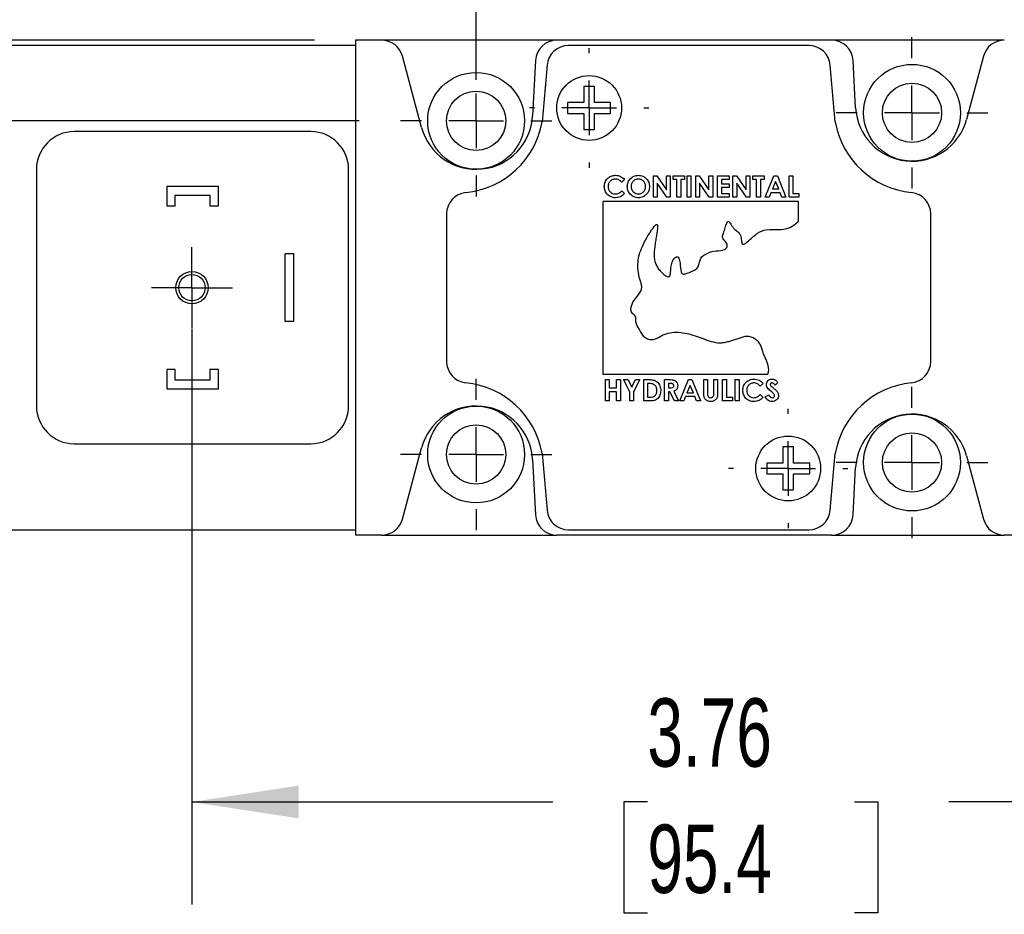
# Model space of a CAD drawing. Header units: inches. Extents: x 0.7 to 32.2, y 0.7 to 24.8.
# Tile 5 of 18: x 9.6 to 13.2, y 18.4 to 21.7. Entities that reach past the tile are written whole.
import ezdxf

# ---------------------------------------------------------------- set-up
doc = ezdxf.new("R2010")
doc.units = ezdxf.units.IN
doc.header["$LTSCALE"] = 3
doc.header["$MEASUREMENT"] = 0
doc.linetypes.add('SLD-Center', pattern=[0.75, 0.6, -0.05, 0.05, -0.05])
doc.linetypes.add('SLD-Solid', pattern=[0])
doc.layers.add('CENTER', color=40, linetype='SLD-Center')
doc.layers.add('DIMENSIONS', color=140, linetype='SLD-Solid', lineweight=25)
doc.styles.add('SLDTEXTSTYLE0', font='TXT', dxfattribs={"width": 0.7})
doc.dimstyles.new('SLDDIMSTYLE2', dxfattribs={"dimtxt": 0.254883, "dimasz": 0.39, "dimexe": 0, "dimexo": 0.0625, "dimgap": 0.063721, "dimtad": 0, "dimtih": 1, "dimtoh": 1, "dimrnd": 1e-09, "dimzin": 12, "dimdsep": 46, "dimtxsty": 'SLDTEXTSTYLE0', "dimsah": 1, "dimcen": 0.09, "dimadec": 0, "dimazin": 3, "dimtfac": 1, "dimtofl": 0, "dimtmove": 0, "dimatfit": 3, "dimfxl": 0, "dimfrac": 2, "dimtolj": 1, "dimtzin": 12, "dimarcsym": 0})
doc.dimstyles.new('SLDDIMSTYLE4', dxfattribs={"dimtxt": 0.254883, "dimasz": 0.39, "dimexe": 0, "dimexo": 0.0625, "dimgap": 0.063721, "dimtad": 0, "dimtih": 1, "dimtoh": 1, "dimrnd": 1e-09, "dimdsep": 46, "dimtxsty": 'SLDTEXTSTYLE0', "dimsah": 1, "dimcen": 0.09, "dimadec": 0, "dimazin": 2, "dimtfac": 1, "dimtmove": 0, "dimatfit": 0, "dimfxl": 0, "dimfrac": 2, "dimtolj": 1, "dimtzin": 12, "dimarcsym": 0})
doc.dimstyles.new('SLDDIMSTYLE5', dxfattribs={"dimtxt": 0.254883, "dimasz": 0.39, "dimexe": 0, "dimexo": 0.0625, "dimgap": 0.063721, "dimtad": 0, "dimtih": 1, "dimtoh": 1, "dimrnd": 1e-09, "dimzin": 0, "dimdsep": 46, "dimtxsty": 'SLDTEXTSTYLE0', "dimsah": 1, "dimcen": 0.09, "dimadec": 0, "dimazin": 0, "dimtfac": 1, "dimtmove": 0, "dimatfit": 0, "dimfxl": 0, "dimfrac": 2, "dimtolj": 1, "dimtzin": 12, "dimarcsym": 0})

# ---------------------------------------------------------------- blocks, each defined once
blk = doc.blocks.new('_D_10')
at = {"layer": 'DIMENSIONS'}
for p, q in [((10.8104, 21.747), (10.8104, 23.1531)), ((11.2514, 21.4517), (11.2514, 23.1531)), ((9.0147, 22.7781), (8.9291, 22.7781)), ((8.9291, 22.7781), (8.9291, 22.373)), ((9.7721, 22.7781), (9.8577, 22.7781)), ((9.8577, 22.7781), (9.8577, 22.373)), ((10.8104, 22.7781), (10.1176, 22.7781)), ((11.2514, 22.7781), (12.0014, 22.7781)), ((8.9291, 22.373), (9.0147, 22.373)), ((9.8577, 22.373), (9.7721, 22.373))]:
    blk.add_line(p, q, dxfattribs=at)
for points in [[(10.8104, 22.7781), (10.4204, 22.8381), (10.4204, 22.7181)], [(11.2514, 22.7781), (11.6414, 22.7181), (11.6414, 22.8381)]]:
    blk.add_solid(points, dxfattribs=at)
at = {"layer": 'DIMENSIONS', "char_height": 0.25, "attachment_point": 1, "style": 'SLDTEXTSTYLE0'}
for s, insert in [('0.44', (9.0147, 23.1574)), ('11.2', (9.0147, 22.6952))]:
    blk.add_mtext(s, dxfattribs=dict(at, insert=insert))
blk = doc.blocks.new('_D_11')
at = {"layer": 'DIMENSIONS'}
for p, q in [((4.9373, 22.8091), (4.8517, 22.8091)), ((4.8517, 22.8091), (4.8517, 22.404)), ((5.4827, 22.8091), (5.5683, 22.8091)), ((5.5683, 22.8091), (5.5683, 22.404)), ((5.9423, 22.8091), (6.6923, 22.8091)), ((6.6923, 22.8091), (6.6923, 21.597)), ((4.8517, 22.404), (4.9373, 22.404)), ((5.5683, 22.404), (5.4827, 22.404)), ((10.6604, 21.597), (6.3173, 21.597)), ((10.8242, 21.3017), (6.3173, 21.3017)), ((6.6923, 21.3017), (6.6923, 20.5517))]:
    blk.add_line(p, q, dxfattribs=at)
for points in [[(6.6923, 21.597), (6.7523, 21.987), (6.6323, 21.987)], [(6.6923, 21.3017), (6.6323, 20.9117), (6.7523, 20.9117)]]:
    blk.add_solid(points, dxfattribs=at)
at = {"layer": 'DIMENSIONS', "char_height": 0.25, "attachment_point": 1, "style": 'SLDTEXTSTYLE0'}
for s, insert in [('0.30', (4.8313, 23.1884)), ('7.5', (4.9373, 22.7263))]:
    blk.add_mtext(s, dxfattribs=dict(at, insert=insert))
blk = doc.blocks.new('_D_12')
at = {"layer": 'DIMENSIONS'}
for p, q in [((10.212, 20.5414), (10.212, 18.4347)), ((13.9679, 20.5414), (13.9679, 18.4347)), ((10.212, 18.8097), (11.5325, 18.8097)), ((11.8779, 18.8097), (11.7923, 18.8097)), ((11.7923, 18.8097), (11.7923, 18.4046)), ((12.6353, 18.8097), (12.7209, 18.8097)), ((12.7209, 18.8097), (12.7209, 18.4046)), ((13.9679, 18.8097), (12.9807, 18.8097)), ((11.7923, 18.4046), (11.8779, 18.4046)), ((12.7209, 18.4046), (12.6353, 18.4046))]:
    blk.add_line(p, q, dxfattribs=at)
for points in [[(10.212, 18.8097), (10.602, 18.7497), (10.602, 18.8697)], [(13.9679, 18.8097), (13.5779, 18.8697), (13.5779, 18.7497)]]:
    blk.add_solid(points, dxfattribs=at)
at = {"layer": 'DIMENSIONS', "char_height": 0.25, "attachment_point": 1, "style": 'SLDTEXTSTYLE0'}
for s, insert in [('3.76', (11.8779, 19.189)), ('95.4', (11.8779, 18.7269))]:
    blk.add_mtext(s, dxfattribs=dict(at, insert=insert))
blk = doc.blocks.new('SW_CENTERMARKSYMBOL_1')
at = {"layer": 'CENTER', "color": 0}
for p, q in [((0, 0.1), (0, 0.1484)), ((0, 0), (0, 0.1)), ((-0.1, 0), (-0.1484, 0)), ((0, 0), (-0.1, 0)), ((0, 0), (0, -0.1)), ((0, 0), (0.1, 0)), ((0.1, 0), (0.1484, 0)), ((0, -0.1), (0, -0.1484))]:
    blk.add_line(p, q, dxfattribs=at)
blk = doc.blocks.new('SW_CENTERMARKSYMBOL_2')
at = {"layer": 'CENTER', "color": 0}
for p, q in [((0, 0.2), (0, 0.2772)), ((0, 0), (0, 0.1)), ((-0.2, 0), (-0.2772, 0)), ((0, 0), (-0.1, 0)), ((0, 0), (0, -0.1)), ((0, 0), (0.1, 0)), ((0.2, 0), (0.2772, 0)), ((0, -0.2), (0, -0.2772))]:
    blk.add_line(p, q, dxfattribs=at)
blk = doc.blocks.new('SW_CENTERMARKSYMBOL_3')
at = {"layer": 'CENTER', "color": 0}
for p, q in [((0, 0.2), (0, 0.2772)), ((0, 0), (0, 0.1)), ((-0.2, 0), (-0.2772, 0)), ((0, 0), (-0.1, 0)), ((0, 0), (0, -0.1)), ((0, 0), (0.1, 0)), ((0.2, 0), (0.2772, 0)), ((0, -0.2), (0, -0.2772))]:
    blk.add_line(p, q, dxfattribs=at)
blk = doc.blocks.new('SW_CENTERMARKSYMBOL_4')
at = {"layer": 'CENTER', "color": 0}
for p, q in [((0, 0.2), (0, 0.2772)), ((0, 0), (0, 0.1)), ((-0.2, 0), (-0.2772, 0)), ((0, 0), (-0.1, 0)), ((0, 0), (0, -0.1)), ((0, 0), (0.1, 0)), ((0.2, 0), (0.2772, 0)), ((0, -0.2), (0, -0.2772))]:
    blk.add_line(p, q, dxfattribs=at)
blk = doc.blocks.new('SW_CENTERMARKSYMBOL_5')
at = {"layer": 'CENTER', "color": 0}
for p, q in [((0, 0.2), (0, 0.2772)), ((0, 0), (0, 0.1)), ((-0.2, 0), (-0.2772, 0)), ((0, 0), (-0.1, 0)), ((0, 0), (0, -0.1)), ((0, 0), (0.1, 0)), ((0.2, 0), (0.2772, 0)), ((0, -0.2), (0, -0.2772))]:
    blk.add_line(p, q, dxfattribs=at)
blk = doc.blocks.new('SW_CENTERMARKSYMBOL_7')
at = {"layer": 'CENTER', "color": 0}
for p, q in [((0, 0.2), (0, 0.2186)), ((0, 0), (0, 0.1)), ((-0.2, 0), (-0.2186, 0)), ((0, 0), (-0.1, 0)), ((0, 0), (0, -0.1)), ((0, 0), (0.1, 0)), ((0.2, 0), (0.2186, 0)), ((0, -0.2), (0, -0.2186))]:
    blk.add_line(p, q, dxfattribs=at)
blk = doc.blocks.new('SW_CENTERMARKSYMBOL_8')
at = {"layer": 'CENTER', "color": 0}
for p, q in [((0, 0.2), (0, 0.2186)), ((0, 0), (0, 0.1)), ((-0.2, 0), (-0.2186, 0)), ((0, 0), (-0.1, 0)), ((0, 0), (0, -0.1)), ((0, 0), (0.1, 0)), ((0.2, 0), (0.2186, 0)), ((0, -0.2), (0, -0.2186))]:
    blk.add_line(p, q, dxfattribs=at)

msp = doc.modelspace()

# ---------------------------------------------------------------- linework, layer by layer
for p, q in [((10.8104, 21.5773), (8.8419, 21.5773)), ((10.8104, 21.597), (10.8104, 19.7859)), ((10.9058, 21.597), (10.8104, 21.597)), ((11.547, 21.597), (10.9058, 21.597)), ((12.5518, 21.597), (11.547, 21.597)), ((12.4687, 21.5773), (11.5892, 21.5773)), ((13.1836, 21.597), (12.5518, 21.597)), ((11.0517, 21.2777), (10.9818, 21.5386)), ((11.4684, 21.5223), (11.4578, 21.3204)), ((11.5108, 21.5054), (11.4927, 21.2982)), ((12.5652, 21.2982), (12.5471, 21.5054)), ((12.6395, 21.3499), (12.6304, 21.5223)), ((13.1075, 21.5386), (13.0455, 21.3072)), ((11.6845, 21.4277), (11.6451, 21.4277)), ((11.6451, 21.4277), (11.6451, 21.3686)), ((11.6845, 21.3686), (11.6845, 21.4277)), ((11.6451, 21.3686), (11.586, 21.3686)), ((11.586, 21.3686), (11.586, 21.3292)), ((11.7435, 21.3686), (11.6845, 21.3686)), ((11.7435, 21.3292), (11.7435, 21.3686)), ((11.586, 21.3292), (11.6451, 21.3292)), ((11.6451, 21.3292), (11.6451, 21.2702)), ((11.6845, 21.2702), (11.6845, 21.3292)), ((11.6845, 21.3292), (11.7435, 21.3292)), ((10.6471, 21.2623), (9.7809, 21.2623)), ((11.6451, 21.2702), (11.6845, 21.2702)), ((9.6431, 21.1245), (9.6431, 20.2584)), ((10.7849, 20.2584), (10.7849, 21.1245)), ((11.7945, 21.0871), (11.7842, 21.0773)), ((11.8997, 21.1006), (11.9123, 21.1006)), ((11.8997, 21.0225), (11.8997, 21.1006)), ((11.9123, 21.1006), (11.9477, 21.0492)), ((11.9137, 21.0738), (11.9137, 21.0225)), ((11.949, 21.0225), (11.9137, 21.0738)), ((11.9477, 21.1006), (11.9618, 21.1006)), ((11.9477, 21.0492), (11.9477, 21.1006)), ((11.9618, 21.1006), (11.9618, 21.0225)), ((11.9718, 21.1006), (12.0139, 21.1006)), ((11.9718, 21.0866), (11.9718, 21.1006)), ((11.9858, 21.0866), (11.9718, 21.0866)), ((11.9858, 21.0225), (11.9858, 21.0866)), ((11.9998, 21.0866), (11.9998, 21.0225)), ((12.0139, 21.0866), (11.9998, 21.0866)), ((12.0139, 21.1006), (12.0139, 21.0866)), ((12.0229, 21.1006), (12.0369, 21.1006)), ((12.0229, 21.0225), (12.0229, 21.1006)), ((12.0369, 21.1006), (12.0369, 21.0225)), ((12.0549, 21.1006), (12.0675, 21.1006)), ((12.0549, 21.0225), (12.0549, 21.1006)), ((12.0675, 21.1006), (12.103, 21.0492)), ((12.0689, 21.0738), (12.0689, 21.0225)), ((12.1043, 21.0225), (12.0689, 21.0738)), ((12.103, 21.1006), (12.117, 21.1006)), ((12.103, 21.0492), (12.103, 21.1006)), ((12.117, 21.1006), (12.117, 21.0225)), ((12.135, 21.1006), (12.1771, 21.1006)), ((12.135, 21.0225), (12.135, 21.1006)), ((12.1491, 21.0866), (12.1491, 21.0716)), ((12.1771, 21.0866), (12.1491, 21.0866)), ((12.1491, 21.0716), (12.1771, 21.0716)), ((12.1771, 21.1006), (12.1771, 21.0866)), ((12.1771, 21.0716), (12.1771, 21.0576)), ((12.1911, 21.1006), (12.2038, 21.1006)), ((12.1911, 21.0225), (12.1911, 21.1006)), ((12.2038, 21.1006), (12.2392, 21.0492)), ((12.2052, 21.0738), (12.2052, 21.0225)), ((12.2405, 21.0225), (12.2052, 21.0738)), ((12.2392, 21.1006), (12.2532, 21.1006)), ((12.2392, 21.0492), (12.2392, 21.1006)), ((12.2532, 21.1006), (12.2532, 21.0225)), ((12.2633, 21.1006), (12.3053, 21.1006)), ((12.2633, 21.0866), (12.2633, 21.1006)), ((12.2773, 21.0866), (12.2633, 21.0866)), ((12.2773, 21.0225), (12.2773, 21.0866)), ((12.2913, 21.0866), (12.2913, 21.0225)), ((12.3053, 21.0866), (12.2913, 21.0866)), ((12.3053, 21.1006), (12.3053, 21.0866)), ((12.3088, 21.0225), (12.3404, 21.1006)), ((12.3469, 21.0797), (12.3352, 21.0526)), ((12.3404, 21.1006), (12.3534, 21.1006)), ((12.3586, 21.0526), (12.3469, 21.0797)), ((12.3534, 21.1006), (12.3849, 21.0225)), ((12.3965, 21.1006), (12.4105, 21.1006)), ((12.3965, 21.0225), (12.3965, 21.1006)), ((12.4105, 21.1006), (12.4105, 21.0365)), ((10.1195, 21.0615), (10.1195, 20.9907)), ((10.3085, 21.0615), (10.1195, 21.0615)), ((10.3085, 20.9907), (10.3085, 21.0615)), ((11.7842, 21.0459), (11.7942, 21.0354)), ((12.1491, 21.0576), (12.1491, 21.0365)), ((12.1771, 21.0576), (12.1491, 21.0576)), ((12.1491, 21.0365), (12.1771, 21.0365)), ((12.1771, 21.0365), (12.1771, 21.0225)), ((12.3299, 21.0385), (12.3238, 21.0225)), ((12.3639, 21.0385), (12.3299, 21.0385)), ((12.3352, 21.0526), (12.3586, 21.0526)), ((12.37, 21.0225), (12.3639, 21.0385)), ((12.4105, 21.0365), (12.4325, 21.0365)), ((12.4325, 21.0365), (12.4325, 21.0225)), ((10.151, 21.03), (10.277, 21.03)), ((10.151, 20.9907), (10.151, 21.03)), ((10.277, 21.03), (10.277, 20.9907)), ((11.7154, 21.0065), (11.7154, 20.3747)), ((12.4309, 21.0065), (11.7154, 21.0065)), ((11.9137, 21.0225), (11.8997, 21.0225)), ((11.9618, 21.0225), (11.949, 21.0225)), ((11.9998, 21.0225), (11.9858, 21.0225)), ((12.0369, 21.0225), (12.0229, 21.0225)), ((12.0689, 21.0225), (12.0549, 21.0225)), ((12.117, 21.0225), (12.1043, 21.0225)), ((12.1771, 21.0225), (12.135, 21.0225)), ((12.2052, 21.0225), (12.1911, 21.0225)), ((12.2532, 21.0225), (12.2405, 21.0225)), ((12.2913, 21.0225), (12.2773, 21.0225)), ((12.3238, 21.0225), (12.3088, 21.0225)), ((12.3849, 21.0225), (12.37, 21.0225)), ((12.4325, 21.0225), (12.3965, 21.0225)), ((12.4309, 20.9342), (12.4309, 21.0065)), ((10.1195, 20.9907), (10.151, 20.9907)), ((10.277, 20.9907), (10.3085, 20.9907)), ((11.1431, 20.9611), (11.1431, 20.4218)), ((12.9148, 20.4218), (12.9148, 20.9611)), ((10.5841, 20.8155), (10.5526, 20.8155)), ((10.5526, 20.5674), (10.5526, 20.8155)), ((10.5841, 20.5674), (10.5841, 20.8155)), ((10.5841, 20.5674), (10.5526, 20.5674)), ((10.1195, 20.3922), (10.1195, 20.3214)), ((10.151, 20.3922), (10.1195, 20.3922)), ((10.151, 20.3529), (10.151, 20.3922)), ((10.277, 20.3922), (10.277, 20.3529)), ((10.3085, 20.3922), (10.277, 20.3922)), ((10.3085, 20.3214), (10.3085, 20.3922)), ((10.277, 20.3529), (10.151, 20.3529)), ((11.7154, 20.3747), (12.319, 20.3747)), ((11.7244, 20.355), (11.7384, 20.355)), ((11.7244, 20.2769), (11.7244, 20.355)), ((11.7384, 20.355), (11.7384, 20.3249)), ((11.7655, 20.355), (11.7795, 20.355)), ((11.7655, 20.3249), (11.7655, 20.355)), ((11.7795, 20.355), (11.7795, 20.2769)), ((11.791, 20.355), (11.8066, 20.355)), ((11.8135, 20.3107), (11.791, 20.355)), ((11.8066, 20.355), (11.8205, 20.3276)), ((11.8205, 20.3276), (11.8345, 20.355)), ((11.8501, 20.355), (11.8276, 20.3107)), ((11.8345, 20.355), (11.8501, 20.355)), ((11.8646, 20.355), (11.8823, 20.355)), ((11.8646, 20.2769), (11.8646, 20.355)), ((11.9407, 20.355), (11.9571, 20.355)), ((11.9407, 20.2769), (11.9407, 20.355)), ((11.9963, 20.2769), (12.0279, 20.355)), ((12.0279, 20.355), (12.0409, 20.355)), ((12.0409, 20.355), (12.0724, 20.2769)), ((12.084, 20.355), (12.098, 20.355)), ((12.084, 20.3084), (12.084, 20.355)), ((12.098, 20.355), (12.098, 20.3042)), ((12.121, 20.355), (12.135, 20.355)), ((12.121, 20.306), (12.121, 20.355)), ((12.135, 20.355), (12.135, 20.3084)), ((12.1531, 20.355), (12.1671, 20.355)), ((12.1531, 20.2769), (12.1531, 20.355)), ((12.1671, 20.355), (12.1671, 20.2909)), ((12.1991, 20.355), (12.2132, 20.355)), ((12.1991, 20.2769), (12.1991, 20.355)), ((12.2132, 20.355), (12.2132, 20.2769)), ((10.1195, 20.3214), (10.3085, 20.3214)), ((11.7384, 20.3249), (11.7655, 20.3249)), ((11.884, 20.341), (11.8786, 20.341)), ((11.8786, 20.341), (11.8786, 20.2909)), ((11.9548, 20.341), (11.9548, 20.3249)), ((11.9595, 20.341), (11.9548, 20.341)), ((11.9548, 20.3249), (11.9602, 20.3249)), ((12.0344, 20.334), (12.0227, 20.3069)), ((12.0461, 20.3069), (12.0344, 20.334)), ((12.3013, 20.3414), (12.291, 20.3316)), ((12.3554, 20.3446), (12.3449, 20.335)), ((11.7384, 20.3109), (11.7384, 20.2769)), ((11.7655, 20.3109), (11.7384, 20.3109)), ((11.7655, 20.2769), (11.7655, 20.3109)), ((11.8135, 20.2769), (11.8135, 20.3107)), ((11.8276, 20.3107), (11.8276, 20.2769)), ((11.8786, 20.2909), (11.886, 20.2909)), ((11.9548, 20.3109), (11.9548, 20.2769)), ((11.9595, 20.3109), (11.9548, 20.3109)), ((11.9767, 20.2769), (11.9595, 20.3109)), ((11.9743, 20.3125), (11.9923, 20.2769)), ((12.0174, 20.2929), (12.0113, 20.2769)), ((12.0514, 20.2929), (12.0174, 20.2929)), ((12.0227, 20.3069), (12.0461, 20.3069)), ((12.0575, 20.2769), (12.0514, 20.2929)), ((12.1671, 20.2909), (12.1891, 20.2909)), ((12.1891, 20.2909), (12.1891, 20.2769)), ((12.291, 20.3002), (12.301, 20.2898)), ((12.3093, 20.2915), (12.3217, 20.2989)), ((11.7384, 20.2769), (11.7244, 20.2769)), ((11.7795, 20.2769), (11.7655, 20.2769)), ((11.8276, 20.2769), (11.8135, 20.2769)), ((11.8825, 20.2769), (11.8646, 20.2769)), ((11.9548, 20.2769), (11.9407, 20.2769)), ((11.9923, 20.2769), (11.9767, 20.2769)), ((12.0113, 20.2769), (11.9963, 20.2769)), ((12.0724, 20.2769), (12.0575, 20.2769)), ((12.1891, 20.2769), (12.1531, 20.2769)), ((12.2132, 20.2769), (12.1991, 20.2769)), ((9.7809, 20.1206), (10.6471, 20.1206)), ((10.9818, 19.8443), (11.0517, 20.1052)), ((12.4128, 20.1088), (12.3734, 20.1088)), ((12.3734, 20.1088), (12.3734, 20.0497)), ((12.4128, 20.0497), (12.4128, 20.1088)), ((11.4578, 20.0625), (11.4684, 19.8606)), ((11.4927, 20.0847), (11.5108, 19.8775)), ((12.5471, 19.8775), (12.5652, 20.0847)), ((13.0455, 20.0756), (13.1075, 19.8443)), ((12.3734, 20.0497), (12.3144, 20.0497)), ((12.3144, 20.0497), (12.3144, 20.0103)), ((12.4719, 20.0497), (12.4128, 20.0497)), ((12.4719, 20.0103), (12.4719, 20.0497)), ((12.6304, 19.8606), (12.6395, 20.033)), ((12.3144, 20.0103), (12.3734, 20.0103)), ((12.3734, 20.0103), (12.3734, 19.9513)), ((12.4128, 19.9513), (12.4128, 20.0103)), ((12.4128, 20.0103), (12.4719, 20.0103)), ((12.3734, 19.9513), (12.4128, 19.9513)), ((8.8419, 19.8056), (10.8104, 19.8056)), ((10.9058, 19.7859), (10.8104, 19.7859)), ((10.9058, 19.7859), (11.547, 19.7859)), ((12.5518, 19.7859), (11.547, 19.7859)), ((11.5892, 19.8056), (12.4687, 19.8056)), ((12.5518, 19.7859), (13.1836, 19.7859)), ((13.3695, 19.7859), (13.1836, 19.7859))]:
    msp.add_line(p, q)
for centre, radius in [((12.8459, 21.3312), 0.1772), ((11.2514, 21.3017), 0.1772), ((11.6648, 21.3489), 0.1186), ((12.8459, 21.3312), 0.1083), ((11.2514, 21.3017), 0.1083), ((10.212, 20.6914), 0.0591), ((10.212, 20.6914), 0.0484), ((11.2514, 20.0812), 0.1772), ((12.8459, 20.0517), 0.1772), ((11.2514, 20.0812), 0.1083), ((12.3931, 20.03), 0.1186), ((12.8459, 20.0517), 0.1083)]:
    msp.add_circle(centre, radius)
for centre, radius, start, end in [((10.9058, 21.5182), 0.0787, 15, 90), ((11.547, 21.5182), 0.0787, 90, 177), ((11.5892, 21.4985), 0.0787, 90, 175), ((12.4687, 21.4985), 0.0787, 5, 90), ((12.5518, 21.5182), 0.0787, 3, 90), ((13.1836, 21.5182), 0.0787, 90, 165), ((12.8459, 21.3607), 0.2067, 183, 345), ((11.2514, 21.3312), 0.2067, 195, 357), ((11.1825, 21.3529), 0.315, 275.7392, 350), ((12.8754, 21.3529), 0.315, 190, 264.2608), ((9.7809, 21.1245), 0.1378, 90, 180), ((10.6471, 21.1245), 0.1378, 360, 90), ((11.2219, 20.9611), 0.0787, 95.7392, 180), ((12.836, 20.9611), 0.0787, 0, 84.2608), ((11.2219, 20.4218), 0.0787, 180, 264.2608), ((12.836, 20.4218), 0.0787, 275.7392, 360), ((11.1825, 20.03), 0.315, 10, 84.2608), ((12.8754, 20.03), 0.315, 95.7392, 170), ((9.7809, 20.2584), 0.1378, 180, 270), ((10.6471, 20.2584), 0.1378, 270, 0), ((11.2514, 20.0517), 0.2067, 3, 165), ((12.8459, 20.0222), 0.2067, 15, 177), ((11.547, 19.8647), 0.0787, 183, 270), ((11.5892, 19.8844), 0.0787, 185, 270), ((12.4687, 19.8844), 0.0787, 270, 355), ((12.5518, 19.8647), 0.0787, 270, 357), ((10.9058, 19.8647), 0.0787, 270, 345), ((13.1836, 19.8647), 0.0787, 195, 270)]:
    msp.add_arc(centre, radius, start, end)
for points, knots in [([(11.7204, 21.0617), (11.7205, 21.0671), (11.7212, 21.0725), (11.7251, 21.0825), (11.7281, 21.0871), (11.7359, 21.0946), (11.7405, 21.0975), (11.7479, 21.1006), (11.7505, 21.1014), (11.7558, 21.1024), (11.7585, 21.1026), (11.7612, 21.1026)], [0, 0, 0, 0, 0.25, 0.25, 0.5, 0.5, 0.75, 0.75, 0.875, 0.875, 1, 1, 1, 1]), ([(11.7606, 21.0886), (11.7589, 21.0886), (11.7571, 21.0885), (11.7537, 21.0878), (11.752, 21.0873), (11.7472, 21.0853), (11.7443, 21.0832), (11.7394, 21.0782), (11.7375, 21.0752), (11.7356, 21.0704), (11.7351, 21.0687), (11.7345, 21.0652), (11.7345, 21.0635), (11.7344, 21.0617)], [0, 0, 0, 0, 0.125, 0.125, 0.25, 0.25, 0.5, 0.5, 0.75, 0.75, 0.875, 0.875, 1, 1, 1, 1]), ([(11.7842, 21.0773), (11.7827, 21.0789), (11.7811, 21.0805), (11.7775, 21.0833), (11.7756, 21.0845), (11.7716, 21.0865), (11.7695, 21.0873), (11.7651, 21.0884), (11.7629, 21.0886), (11.7606, 21.0886)], [0, 0, 0, 0, 0.25, 0.25, 0.5, 0.5, 0.75, 0.75, 1, 1, 1, 1]), ([(11.7612, 21.1026), (11.7643, 21.1026), (11.7675, 21.1023), (11.7737, 21.1009), (11.7767, 21.0999), (11.7824, 21.0972), (11.7851, 21.0956), (11.7901, 21.0917), (11.7924, 21.0895), (11.7945, 21.0871)], [0, 0, 0, 0, 0.25, 0.25, 0.5, 0.5, 0.75, 0.75, 1, 1, 1, 1]), ([(11.8045, 21.0616), (11.8046, 21.067), (11.8055, 21.0723), (11.8096, 21.0822), (11.8125, 21.0868), (11.8201, 21.0944), (11.8246, 21.0974), (11.8321, 21.1006), (11.8346, 21.1014), (11.8399, 21.1024), (11.8426, 21.1026), (11.8452, 21.1026)], [0, 0, 0, 0, 0.25, 0.25, 0.5, 0.5, 0.75, 0.75, 0.875, 0.875, 1, 1, 1, 1]), ([(11.845, 21.0886), (11.8433, 21.0886), (11.8415, 21.0885), (11.838, 21.0878), (11.8363, 21.0873), (11.8314, 21.0853), (11.8284, 21.0833), (11.8235, 21.0782), (11.8215, 21.0751), (11.8191, 21.0685), (11.8186, 21.065), (11.8185, 21.0614)], [0, 0, 0, 0, 0.125, 0.125, 0.25, 0.25, 0.5, 0.5, 0.75, 0.75, 1, 1, 1, 1]), ([(11.8716, 21.0615), (11.8716, 21.0633), (11.8715, 21.0651), (11.8709, 21.0685), (11.8704, 21.0702), (11.8684, 21.0752), (11.8664, 21.0781), (11.8615, 21.0832), (11.8586, 21.0853), (11.8537, 21.0873), (11.852, 21.0878), (11.8485, 21.0885), (11.8468, 21.0886), (11.845, 21.0886)], [0, 0, 0, 0, 0.125, 0.125, 0.25, 0.25, 0.5, 0.5, 0.75, 0.75, 0.875, 0.875, 1, 1, 1, 1]), ([(11.8452, 21.1026), (11.8479, 21.1026), (11.8506, 21.1024), (11.8559, 21.1014), (11.8584, 21.1006), (11.8658, 21.0974), (11.8702, 21.0942), (11.8777, 21.0865), (11.8808, 21.082), (11.8838, 21.0746), (11.8845, 21.072), (11.8854, 21.0667), (11.8856, 21.064), (11.8856, 21.0613)], [0, 0, 0, 0, 0.125, 0.125, 0.25, 0.25, 0.5, 0.5, 0.75, 0.75, 0.875, 0.875, 1, 1, 1, 1]), ([(11.7609, 21.0205), (11.7582, 21.0206), (11.7555, 21.0207), (11.7502, 21.0216), (11.7476, 21.0223), (11.74, 21.0252), (11.7354, 21.0283), (11.7279, 21.0361), (11.7249, 21.0407), (11.7221, 21.0483), (11.7214, 21.051), (11.7206, 21.0563), (11.7204, 21.059), (11.7204, 21.0617)], [0, 0, 0, 0, 0.125, 0.125, 0.25, 0.25, 0.5, 0.5, 0.75, 0.75, 0.875, 0.875, 1, 1, 1, 1]), ([(11.7344, 21.0617), (11.7344, 21.0582), (11.7349, 21.0546), (11.7373, 21.0479), (11.7392, 21.0449), (11.7442, 21.0398), (11.7472, 21.0378), (11.7538, 21.0351), (11.7573, 21.0346), (11.7609, 21.0345)], [0, 0, 0, 0, 0.25, 0.25, 0.5, 0.5, 0.75, 0.75, 1, 1, 1, 1]), ([(11.7609, 21.0345), (11.7631, 21.0346), (11.7654, 21.0348), (11.7697, 21.0358), (11.7718, 21.0365), (11.7777, 21.0397), (11.7811, 21.0427), (11.7842, 21.0459)], [0, 0, 0, 0, 0.25, 0.25, 0.5, 0.5, 1, 1, 1, 1]), ([(11.7942, 21.0354), (11.7897, 21.0311), (11.7849, 21.0269), (11.7735, 21.0216), (11.7672, 21.0206), (11.7609, 21.0205)], [0, 0, 0, 0, 0.5, 0.5, 1, 1, 1, 1]), ([(11.8453, 21.0205), (11.8427, 21.0206), (11.84, 21.0207), (11.8347, 21.0217), (11.8321, 21.0224), (11.8246, 21.0255), (11.8201, 21.0286), (11.8126, 21.0363), (11.8095, 21.0409), (11.8065, 21.0483), (11.8057, 21.0509), (11.8047, 21.0562), (11.8046, 21.0589), (11.8045, 21.0616)], [0, 0, 0, 0, 0.125, 0.125, 0.25, 0.25, 0.5, 0.5, 0.75, 0.75, 0.875, 0.875, 1, 1, 1, 1]), ([(11.8185, 21.0614), (11.8186, 21.0594), (11.8187, 21.0574), (11.8194, 21.0535), (11.82, 21.0516), (11.8217, 21.048), (11.8227, 21.0463), (11.8252, 21.0432), (11.8266, 21.0418), (11.8281, 21.0405)], [0, 0, 0, 0, 0.25, 0.25, 0.5, 0.5, 0.75, 0.75, 1, 1, 1, 1]), ([(11.8281, 21.0405), (11.8306, 21.0387), (11.8333, 21.037), (11.8391, 21.035), (11.8422, 21.0346), (11.8453, 21.0345)], [0, 0, 0, 0, 0.5, 0.5, 1, 1, 1, 1]), ([(11.8453, 21.0345), (11.8471, 21.0346), (11.8488, 21.0347), (11.8522, 21.0353), (11.8539, 21.0358), (11.8588, 21.0379), (11.8617, 21.04), (11.8665, 21.045), (11.8685, 21.048), (11.8704, 21.0529), (11.8709, 21.0546), (11.8715, 21.058), (11.8716, 21.0598), (11.8716, 21.0615)], [0, 0, 0, 0, 0.125, 0.125, 0.25, 0.25, 0.5, 0.5, 0.75, 0.75, 0.875, 0.875, 1, 1, 1, 1]), ([(11.8856, 21.0613), (11.8856, 21.0587), (11.8854, 21.056), (11.8845, 21.0508), (11.8838, 21.0482), (11.8808, 21.0408), (11.8777, 21.0363), (11.8703, 21.0287), (11.8658, 21.0256), (11.8585, 21.0225), (11.8559, 21.0217), (11.8507, 21.0207), (11.848, 21.0206), (11.8453, 21.0205)], [0, 0, 0, 0, 0.125, 0.125, 0.25, 0.25, 0.5, 0.5, 0.75, 0.75, 0.875, 0.875, 1, 1, 1, 1]), ([(12.319, 20.3747), (12.3263, 20.3972), (12.3155, 20.4208), (12.3048, 20.445), (12.301, 20.4548), (12.2995, 20.4598), (12.2964, 20.4698), (12.2948, 20.4748), (12.2904, 20.4842), (12.2875, 20.4887), (12.2808, 20.4968), (12.2768, 20.5005), (12.268, 20.5066), (12.2631, 20.509), (12.2529, 20.5123), (12.2476, 20.5132), (12.2371, 20.5132), (12.232, 20.5122), (12.222, 20.5091), (12.217, 20.5072), (12.2071, 20.5038), (12.2022, 20.5022), (12.1922, 20.4991), (12.1872, 20.4976), (12.1771, 20.4946), (12.1669, 20.4916), (12.1566, 20.4896), (12.1463, 20.4885), (12.1412, 20.4884), (12.1257, 20.4898), (12.1154, 20.4925), (12.0952, 20.4991), (12.0853, 20.5029), (12.0657, 20.51), (12.0559, 20.5135), (12.026, 20.5226), (12.0051, 20.5269), (11.9737, 20.5272), (11.9632, 20.5263), (11.9479, 20.5226), (11.9429, 20.521), (11.9333, 20.5167), (11.9287, 20.514), (11.9195, 20.5086), (11.9149, 20.5059), (11.9054, 20.5019), (11.9003, 20.5005), (11.8896, 20.5002), (11.8841, 20.5011), (11.8741, 20.5049), (11.8697, 20.5078), (11.8591, 20.5188), (11.8549, 20.5291), (11.8464, 20.5429), (11.8432, 20.5472), (11.8394, 20.554), (11.8383, 20.5563), (11.8368, 20.5613), (11.8364, 20.5639), (11.8359, 20.5721), (11.8363, 20.5779), (11.8347, 20.5853), (11.8337, 20.5875), (11.8306, 20.5914), (11.8264, 20.5948), (11.8223, 20.5984), (11.8194, 20.6026), (11.8185, 20.6051), (11.8176, 20.6104), (11.8176, 20.6131), (11.8181, 20.6186), (11.8186, 20.6212), (11.8219, 20.6338), (11.8277, 20.6426), (11.8409, 20.66), (11.8485, 20.6688), (11.8554, 20.6826), (11.857, 20.6873), (11.8576, 20.697), (11.856, 20.7071), (11.8523, 20.7175), (11.8489, 20.728), (11.8474, 20.7333), (11.8441, 20.7493), (11.8431, 20.7599), (11.843, 20.7805), (11.8438, 20.7902), (11.8489, 20.8183), (11.8558, 20.836), (11.8707, 20.8642), (11.874, 20.8703), (11.881, 20.8825), (11.8919, 20.9008), (11.9023, 20.9154), (11.9098, 20.922), (11.9117, 20.9229), (11.9142, 20.9211), (11.916, 20.9133), (11.9124, 20.8884), (11.9088, 20.8674), (11.9065, 20.8537), (11.9054, 20.8471), (11.903, 20.8289), (11.9021, 20.8184), (11.903, 20.7988), (11.9045, 20.7898), (11.9095, 20.776), (11.9116, 20.7714), (11.9172, 20.7621), (11.9207, 20.7574), (11.9333, 20.7432), (11.9443, 20.7342), (11.9535, 20.7315), (11.9551, 20.7315), (11.9578, 20.7323), (11.9609, 20.7352), (11.9637, 20.7504), (11.9641, 20.7755), (11.9706, 20.7903), (11.9739, 20.7957), (11.9759, 20.7983), (11.9804, 20.8025), (11.9827, 20.804), (11.987, 20.805), (11.9889, 20.8043), (11.9935, 20.7994), (11.9954, 20.7926), (11.9978, 20.7788), (11.9983, 20.7718), (12.0001, 20.7527), (12.0015, 20.7425), (12.0126, 20.7404), (12.0202, 20.7426), (12.0288, 20.7462), (12.0344, 20.7486), (12.0371, 20.7498), (12.0452, 20.7532), (12.0501, 20.7555), (12.0584, 20.7613), (12.0616, 20.7647), (12.068, 20.7781), (12.0683, 20.7903), (12.0793, 20.8078), (12.0892, 20.8136), (12.1085, 20.8226), (12.1183, 20.8257), (12.1399, 20.8272), (12.1514, 20.826), (12.1627, 20.8321), (12.1649, 20.8337), (12.1684, 20.8377), (12.1696, 20.84), (12.1708, 20.8477), (12.1686, 20.8535), (12.1617, 20.8624), (12.1573, 20.8659), (12.1526, 20.8738), (12.1527, 20.8782), (12.1552, 20.8883), (12.1576, 20.894), (12.1618, 20.9068), (12.1636, 20.9139), (12.1672, 20.926), (12.169, 20.931), (12.1722, 20.9342), (12.1733, 20.9344), (12.1759, 20.9333), (12.18, 20.9292), (12.1867, 20.9179), (12.1926, 20.9099), (12.1967, 20.9053), (12.1989, 20.9033), (12.2052, 20.898), (12.2116, 20.8937), (12.2161, 20.8879), (12.2184, 20.8834), (12.2193, 20.8807), (12.2212, 20.8721), (12.2218, 20.8625), (12.2231, 20.8556), (12.2244, 20.8521), (12.2252, 20.8509), (12.2309, 20.848), (12.2436, 20.8582), (12.2597, 20.8734), (12.2705, 20.8829), (12.2759, 20.8873), (12.2917, 20.8976), (12.3419, 20.9155), (12.3851, 20.8889), (12.4309, 20.9342)], [0, 0, 0, 0, 0.03125, 0.039062, 0.039062, 0.046875, 0.046875, 0.054687, 0.054687, 0.0625, 0.0625, 0.070312, 0.070312, 0.078125, 0.078125, 0.085937, 0.085937, 0.09375, 0.09375, 0.101562, 0.101562, 0.109375, 0.109375, 0.117187, 0.117187, 0.125, 0.132812, 0.132812, 0.140625, 0.140625, 0.15625, 0.15625, 0.171875, 0.171875, 0.1875, 0.1875, 0.21875, 0.21875, 0.234375, 0.234375, 0.242187, 0.242187, 0.25, 0.25, 0.257812, 0.257812, 0.265625, 0.265625, 0.273437, 0.273437, 0.28125, 0.28125, 0.296875, 0.296875, 0.304687, 0.304687, 0.308594, 0.308594, 0.3125, 0.3125, 0.320312, 0.320312, 0.324219, 0.324219, 0.328125, 0.332031, 0.332031, 0.335937, 0.335937, 0.339844, 0.339844, 0.34375, 0.34375, 0.359375, 0.359375, 0.375, 0.375, 0.382812, 0.382812, 0.390625, 0.398437, 0.398437, 0.40625, 0.40625, 0.421875, 0.421875, 0.4375, 0.4375, 0.46875, 0.46875, 0.476563, 0.476563, 0.484375, 0.5, 0.5, 0.507813, 0.507813, 0.515625, 0.53125, 0.539063, 0.539063, 0.546875, 0.546875, 0.5625, 0.5625, 0.578125, 0.578125, 0.585938, 0.585938, 0.59375, 0.59375, 0.609375, 0.609375, 0.613281, 0.613281, 0.617188, 0.625, 0.640625, 0.644531, 0.644531, 0.648438, 0.648438, 0.652344, 0.652344, 0.65625, 0.65625, 0.664063, 0.664063, 0.671875, 0.671875, 0.6875, 0.6875, 0.695313, 0.699219, 0.699219, 0.703125, 0.703125, 0.710938, 0.710938, 0.71875, 0.71875, 0.734375, 0.734375, 0.75, 0.75, 0.765625, 0.765625, 0.78125, 0.78125, 0.785156, 0.785156, 0.789063, 0.789063, 0.796875, 0.796875, 0.804688, 0.804688, 0.8125, 0.8125, 0.820313, 0.820313, 0.828125, 0.828125, 0.835938, 0.835938, 0.839844, 0.839844, 0.84375, 0.851563, 0.855469, 0.855469, 0.859375, 0.859375, 0.867188, 0.871094, 0.871094, 0.875, 0.875, 0.882813, 0.886719, 0.886719, 0.890625, 0.890625, 0.90625, 0.914063, 0.914063, 0.921875, 0.921875, 0.9375, 1, 1, 1, 1]), ([(11.8823, 20.355), (11.888, 20.355), (11.8938, 20.3547), (11.9022, 20.3529), (11.9049, 20.3521), (11.9101, 20.3496), (11.9124, 20.3479), (11.9166, 20.344), (11.9184, 20.3417), (11.9215, 20.3369), (11.9228, 20.3344), (11.9249, 20.329), (11.9256, 20.3262), (11.9265, 20.3206), (11.9267, 20.3177), (11.9267, 20.3148)], [0, 0, 0, 0, 0.25, 0.25, 0.375, 0.375, 0.5, 0.5, 0.625, 0.625, 0.75, 0.75, 0.875, 0.875, 1, 1, 1, 1]), ([(11.9571, 20.355), (11.9608, 20.355), (11.9645, 20.3549), (11.9718, 20.3541), (11.9756, 20.3533), (11.982, 20.3496), (11.9846, 20.3468), (11.9881, 20.3402), (11.9888, 20.3365), (11.9888, 20.3328)], [0, 0, 0, 0, 0.25, 0.25, 0.5, 0.5, 0.75, 0.75, 1, 1, 1, 1]), ([(12.2272, 20.3161), (12.2273, 20.3214), (12.228, 20.3268), (12.2319, 20.3369), (12.235, 20.3415), (12.2427, 20.3489), (12.2473, 20.3519), (12.2547, 20.355), (12.2573, 20.3557), (12.2626, 20.3567), (12.2653, 20.3569), (12.268, 20.357)], [0, 0, 0, 0, 0.25, 0.25, 0.5, 0.5, 0.75, 0.75, 0.875, 0.875, 1, 1, 1, 1]), ([(12.268, 20.357), (12.2711, 20.3569), (12.2743, 20.3566), (12.2805, 20.3553), (12.2835, 20.3542), (12.2892, 20.3515), (12.2919, 20.3499), (12.297, 20.346), (12.2992, 20.3438), (12.3013, 20.3414)], [0, 0, 0, 0, 0.25, 0.25, 0.5, 0.5, 0.75, 0.75, 1, 1, 1, 1]), ([(12.3133, 20.3372), (12.3134, 20.3398), (12.3138, 20.3425), (12.3159, 20.3473), (12.3175, 20.3495), (12.3213, 20.3532), (12.3236, 20.3547), (12.3285, 20.3566), (12.3312, 20.3569), (12.3338, 20.357)], [0, 0, 0, 0, 0.25, 0.25, 0.5, 0.5, 0.75, 0.75, 1, 1, 1, 1]), ([(12.3338, 20.357), (12.336, 20.3569), (12.3381, 20.3567), (12.3423, 20.3555), (12.3442, 20.3546), (12.3497, 20.351), (12.3526, 20.3478), (12.3554, 20.3446)], [0, 0, 0, 0, 0.25, 0.25, 0.5, 0.5, 1, 1, 1, 1]), ([(11.9267, 20.3148), (11.9266, 20.312), (11.9265, 20.3092), (11.9255, 20.3037), (11.9248, 20.301), (11.9217, 20.2932), (11.9186, 20.2884), (11.9122, 20.2829), (11.9099, 20.2813), (11.9048, 20.2789), (11.9021, 20.2782), (11.8938, 20.277), (11.8881, 20.2769), (11.8825, 20.2769)], [0, 0, 0, 0, 0.125, 0.125, 0.25, 0.25, 0.5, 0.5, 0.625, 0.625, 0.75, 0.75, 1, 1, 1, 1]), ([(11.9053, 20.3347), (11.9039, 20.336), (11.9023, 20.3371), (11.8989, 20.3387), (11.8971, 20.3393), (11.8916, 20.3407), (11.8878, 20.3409), (11.884, 20.341)], [0, 0, 0, 0, 0.25, 0.25, 0.5, 0.5, 1, 1, 1, 1]), ([(11.886, 20.2909), (11.8894, 20.2909), (11.8929, 20.291), (11.8981, 20.292), (11.8998, 20.2924), (11.9029, 20.2939), (11.9044, 20.2949), (11.9082, 20.2984), (11.91, 20.3015), (11.9123, 20.3081), (11.9126, 20.3116), (11.9127, 20.3151)], [0, 0, 0, 0, 0.25, 0.25, 0.375, 0.375, 0.5, 0.5, 0.75, 0.75, 1, 1, 1, 1]), ([(11.9127, 20.3151), (11.9126, 20.3187), (11.9122, 20.3223), (11.9105, 20.3274), (11.9097, 20.329), (11.9078, 20.3321), (11.9066, 20.3334), (11.9053, 20.3347)], [0, 0, 0, 0, 0.5, 0.5, 0.75, 0.75, 1, 1, 1, 1]), ([(11.9748, 20.333), (11.9748, 20.3338), (11.9747, 20.3346), (11.9741, 20.3361), (11.9737, 20.3369), (11.9722, 20.3387), (11.9707, 20.3396), (11.9676, 20.3406), (11.966, 20.3407), (11.9628, 20.3409), (11.9612, 20.341), (11.9595, 20.341)], [0, 0, 0, 0, 0.125, 0.125, 0.25, 0.25, 0.5, 0.5, 0.75, 0.75, 1, 1, 1, 1]), ([(11.9602, 20.3249), (11.9634, 20.325), (11.9666, 20.325), (11.9711, 20.3264), (11.9726, 20.3272), (11.9744, 20.3298), (11.9748, 20.3314), (11.9748, 20.333)], [0, 0, 0, 0, 0.5, 0.5, 0.75, 0.75, 1, 1, 1, 1]), ([(11.9888, 20.3328), (11.9888, 20.3306), (11.9886, 20.3283), (11.9874, 20.324), (11.9864, 20.3219), (11.9825, 20.3165), (11.9785, 20.3141), (11.9743, 20.3125)], [0, 0, 0, 0, 0.25, 0.25, 0.5, 0.5, 1, 1, 1, 1]), ([(12.2678, 20.2749), (12.2651, 20.2749), (12.2623, 20.2751), (12.257, 20.276), (12.2544, 20.2767), (12.2468, 20.2796), (12.2422, 20.2827), (12.2347, 20.2904), (12.2317, 20.2951), (12.2289, 20.3027), (12.2282, 20.3053), (12.2274, 20.3106), (12.2272, 20.3134), (12.2272, 20.3161)], [0, 0, 0, 0, 0.125, 0.125, 0.25, 0.25, 0.5, 0.5, 0.75, 0.75, 0.875, 0.875, 1, 1, 1, 1]), ([(12.2674, 20.343), (12.2657, 20.3429), (12.2639, 20.3428), (12.2605, 20.3422), (12.2588, 20.3417), (12.254, 20.3397), (12.2511, 20.3376), (12.2462, 20.3326), (12.2443, 20.3296), (12.2424, 20.3247), (12.2419, 20.323), (12.2413, 20.3196), (12.2413, 20.3178), (12.2412, 20.3161)], [0, 0, 0, 0, 0.125, 0.125, 0.25, 0.25, 0.5, 0.5, 0.75, 0.75, 0.875, 0.875, 1, 1, 1, 1]), ([(12.2412, 20.3161), (12.2413, 20.3125), (12.2418, 20.309), (12.2441, 20.3023), (12.246, 20.2992), (12.251, 20.2941), (12.254, 20.2921), (12.2606, 20.2895), (12.2641, 20.2889), (12.2677, 20.2889)], [0, 0, 0, 0, 0.25, 0.25, 0.5, 0.5, 0.75, 0.75, 1, 1, 1, 1]), ([(12.291, 20.3316), (12.2895, 20.3332), (12.2879, 20.3348), (12.2843, 20.3376), (12.2824, 20.3388), (12.2784, 20.3409), (12.2763, 20.3417), (12.2719, 20.3427), (12.2697, 20.3429), (12.2674, 20.343)], [0, 0, 0, 0, 0.25, 0.25, 0.5, 0.5, 0.75, 0.75, 1, 1, 1, 1]), ([(12.333, 20.3098), (12.3286, 20.3135), (12.3242, 20.3173), (12.3183, 20.3238), (12.3166, 20.3261), (12.3147, 20.3301), (12.3142, 20.3315), (12.3135, 20.3343), (12.3134, 20.3357), (12.3133, 20.3372)], [0, 0, 0, 0, 0.5, 0.5, 0.75, 0.75, 0.875, 0.875, 1, 1, 1, 1]), ([(12.3337, 20.343), (12.3329, 20.3429), (12.3322, 20.3429), (12.3307, 20.3425), (12.33, 20.3421), (12.3289, 20.3412), (12.3283, 20.3406), (12.3276, 20.3394), (12.3274, 20.3386), (12.3274, 20.3379)], [0, 0, 0, 0, 0.25, 0.25, 0.5, 0.5, 0.75, 0.75, 1, 1, 1, 1]), ([(12.3274, 20.3379), (12.3274, 20.3372), (12.3275, 20.3365), (12.3279, 20.3352), (12.3283, 20.3347), (12.3287, 20.3341)], [0, 0, 0, 0, 0.5, 0.5, 1, 1, 1, 1]), ([(12.3287, 20.3341), (12.3302, 20.3322), (12.332, 20.3306), (12.3356, 20.3273), (12.3374, 20.3256), (12.3393, 20.324)], [0, 0, 0, 0, 0.5, 0.5, 1, 1, 1, 1]), ([(12.3449, 20.335), (12.3435, 20.3369), (12.342, 20.3388), (12.3393, 20.3411), (12.3383, 20.3418), (12.3361, 20.3427), (12.3349, 20.3429), (12.3337, 20.343)], [0, 0, 0, 0, 0.5, 0.5, 0.75, 0.75, 1, 1, 1, 1]), ([(12.3493, 20.315), (12.3516, 20.3125), (12.3538, 20.3099), (12.356, 20.3054), (12.3565, 20.3038), (12.3573, 20.3005), (12.3574, 20.2988), (12.3574, 20.2971)], [0, 0, 0, 0, 0.5, 0.5, 0.75, 0.75, 1, 1, 1, 1]), ([(12.1096, 20.2749), (12.1055, 20.2749), (12.1014, 20.2756), (12.0942, 20.2791), (12.0909, 20.2817), (12.0874, 20.2866), (12.0865, 20.2885), (12.0853, 20.2923), (12.0849, 20.2943), (12.0841, 20.3003), (12.084, 20.3044), (12.084, 20.3084)], [0, 0, 0, 0, 0.25, 0.25, 0.5, 0.5, 0.625, 0.625, 0.75, 0.75, 1, 1, 1, 1]), ([(12.098, 20.3042), (12.098, 20.3023), (12.098, 20.3005), (12.0985, 20.2969), (12.0988, 20.295), (12.1008, 20.292), (12.1023, 20.2907), (12.1056, 20.2892), (12.1074, 20.289), (12.1092, 20.2889)], [0, 0, 0, 0, 0.25, 0.25, 0.5, 0.5, 0.75, 0.75, 1, 1, 1, 1]), ([(12.1092, 20.2889), (12.1112, 20.2889), (12.1133, 20.2893), (12.1169, 20.2911), (12.1184, 20.2925), (12.1204, 20.296), (12.1207, 20.298), (12.121, 20.302), (12.121, 20.304), (12.121, 20.306)], [0, 0, 0, 0, 0.25, 0.25, 0.5, 0.5, 0.75, 0.75, 1, 1, 1, 1]), ([(12.135, 20.3084), (12.135, 20.3044), (12.135, 20.3003), (12.1343, 20.2943), (12.1339, 20.2923), (12.1325, 20.2885), (12.1315, 20.2868), (12.128, 20.2818), (12.125, 20.279), (12.1195, 20.2764), (12.1176, 20.2758), (12.1136, 20.275), (12.1116, 20.2749), (12.1096, 20.2749)], [0, 0, 0, 0, 0.25, 0.25, 0.375, 0.375, 0.5, 0.5, 0.75, 0.75, 0.875, 0.875, 1, 1, 1, 1]), ([(12.2677, 20.2889), (12.2699, 20.289), (12.2722, 20.2891), (12.2765, 20.2901), (12.2786, 20.2909), (12.2845, 20.294), (12.2879, 20.2971), (12.291, 20.3002)], [0, 0, 0, 0, 0.25, 0.25, 0.5, 0.5, 1, 1, 1, 1]), ([(12.301, 20.2898), (12.2965, 20.2854), (12.2917, 20.2813), (12.2804, 20.2759), (12.274, 20.2749), (12.2678, 20.2749)], [0, 0, 0, 0, 0.5, 0.5, 1, 1, 1, 1]), ([(12.3339, 20.2749), (12.3313, 20.2749), (12.3287, 20.2752), (12.3236, 20.2766), (12.3212, 20.2778), (12.3169, 20.2808), (12.3151, 20.2827), (12.3119, 20.2869), (12.3105, 20.2892), (12.3093, 20.2915)], [0, 0, 0, 0, 0.25, 0.25, 0.5, 0.5, 0.75, 0.75, 1, 1, 1, 1]), ([(12.3217, 20.2989), (12.3231, 20.2964), (12.3247, 20.294), (12.3278, 20.2912), (12.329, 20.2903), (12.3316, 20.2892), (12.333, 20.289), (12.3345, 20.2889)], [0, 0, 0, 0, 0.5, 0.5, 0.75, 0.75, 1, 1, 1, 1]), ([(12.3434, 20.2963), (12.3433, 20.2977), (12.3429, 20.2992), (12.3415, 20.3017), (12.3405, 20.3028), (12.3375, 20.306), (12.3352, 20.3079), (12.333, 20.3098)], [0, 0, 0, 0, 0.25, 0.25, 0.5, 0.5, 1, 1, 1, 1]), ([(12.3574, 20.2971), (12.3573, 20.2941), (12.3569, 20.291), (12.3546, 20.2854), (12.3528, 20.2829), (12.3484, 20.2788), (12.3457, 20.2772), (12.34, 20.2753), (12.337, 20.2749), (12.3339, 20.2749)], [0, 0, 0, 0, 0.25, 0.25, 0.5, 0.5, 0.75, 0.75, 1, 1, 1, 1]), ([(12.3345, 20.2889), (12.3355, 20.2889), (12.3366, 20.289), (12.3386, 20.2897), (12.3396, 20.2902), (12.3413, 20.2915), (12.342, 20.2923), (12.3431, 20.2941), (12.3433, 20.2952), (12.3434, 20.2963)], [0, 0, 0, 0, 0.25, 0.25, 0.5, 0.5, 0.75, 0.75, 1, 1, 1, 1])]:
    msp.add_open_spline(points, degree=3, knots=knots)
msp.add_open_spline([(12.3393, 20.324), (12.3427, 20.3211), (12.3462, 20.3182), (12.3493, 20.315)], degree=3)

# ---------------------------------------------------------------- block references
at = {"layer": 'CENTER'}
for name, p in [('SW_CENTERMARKSYMBOL_3', (11.2514, 21.3017)), ('SW_CENTERMARKSYMBOL_2', (12.8459, 21.3312)), ('SW_CENTERMARKSYMBOL_8', (11.6648, 21.3489)), ('SW_CENTERMARKSYMBOL_1', (10.212, 20.6914)), ('SW_CENTERMARKSYMBOL_5', (11.2514, 20.0812)), ('SW_CENTERMARKSYMBOL_4', (12.8459, 20.0517)), ('SW_CENTERMARKSYMBOL_7', (12.3931, 20.03))]:
    msp.add_blockref(name, p, dxfattribs=at)

# ---------------------------------------------------------------- dimensions: what is measured, and where the dimension line sits
at = {"layer": 'DIMENSIONS'}
dim = msp.add_linear_dim(base=(6.6923, 21.3017), p1=(10.8104, 21.597), p2=(10.9742, 21.3017), angle=90, dimstyle='SLDDIMSTYLE5', dxfattribs=at)
dim.commit()
dim.dimension.update_dxf_attribs({"geometry": '_D_11', "text_midpoint": (6.6923, 22.8091), "dimtype": 160})
for base, p1, p2, dimstyle, picture, middle in [((10.8104, 22.7781), (11.2514, 21.3017), (10.8104, 21.597), 'SLDDIMSTYLE4', '_D_10', (9.3934, 22.7781)), ((10.212, 18.8097), (13.9679, 20.6914), (10.212, 20.6914), 'SLDDIMSTYLE2', '_D_12', (12.2566, 18.8097))]:
    dim = msp.add_linear_dim(base=base, p1=p1, p2=p2, dimstyle=dimstyle, dxfattribs=at)
    dim.commit()
    dim.dimension.update_dxf_attribs({"geometry": picture, "text_midpoint": middle, "dimtype": 160})

doc.saveas('drawing.dxf')
